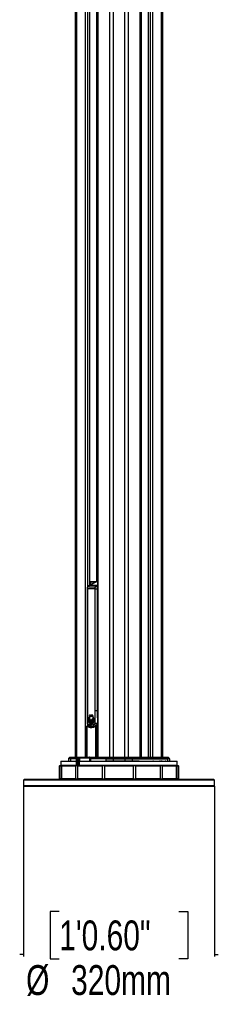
# Model space of a CAD drawing. Header units: millimetres. Extents: x 20 to 23339, y 40 to 19992.
# Tile 117 of 154: x 17710 to 18375, y 1365 to 4662. Entities that reach past the tile are written whole.
import ezdxf

# ---------------------------------------------------------------- set-up
doc = ezdxf.new("R2010")
doc.units = ezdxf.units.MM
doc.header["$LTSCALE"] = 2
doc.layers.add('COMPONENT_GEOMETRY', color=7, linetype='Continuous')
doc.styles.add('SLDTEXTSTYLE0', font='TXT', dxfattribs={"width": 0.75})
doc.dimstyles.new('SLDDIMSTYLE1', dxfattribs={"dimtxt": 100, "dimasz": 6.604, "dimexe": 0, "dimexo": 0.0625, "dimgap": 25, "dimtad": 0, "dimtih": 1, "dimtoh": 1, "dimdec": 1, "dimrnd": 1e-09, "dimzin": 12, "dimdsep": 46, "dimtxsty": 'SLDTEXTSTYLE0', "dimsah": 1, "dimcen": 0.09, "dimadec": 0, "dimazin": 3, "dimtfac": 1, "dimtdec": 1, "dimtmove": 0, "dimatfit": 0, "dimfxl": 1, "dimfrac": 2, "dimtolj": 1, "dimtzin": 12, "dimarcsym": 0})

# ---------------------------------------------------------------- blocks, each defined once
blk = doc.blocks.new('_D_6')
at = {"layer": 'COMPONENT_GEOMETRY', "color": 7}
for p, q in [((17722.6, 2095), (17722.6, 1525)), ((18362.6, 2095), (18362.6, 1525)), ((17842.5, 1675.4), (17812, 1675.4)), ((17812, 1675.4), (17812, 1516.6)), ((18242.7, 1675.4), (18273.1, 1675.4)), ((18273.1, 1675.4), (18273.1, 1516.6)), ((17722.6, 1531.4), (17709.9, 1531.4)), ((18362.6, 1531.4), (18375.3, 1531.4)), ((17812, 1516.6), (17842.5, 1516.6)), ((18273.1, 1516.6), (18242.7, 1516.6))]:
    blk.add_line(p, q, dxfattribs=at)
for points in [[(17722.6, 1531.4), (17716, 1532.4), (17716, 1530.3)], [(18362.6, 1531.4), (18369.2, 1530.3), (18369.2, 1532.4)]]:
    blk.add_solid(points, dxfattribs=at)
at = {"layer": 'COMPONENT_GEOMETRY', "color": 7, "char_height": 100, "attachment_point": 1, "style": 'SLDTEXTSTYLE0'}
for s, insert in [('1\'0.60"', (17842.5, 1645.5)), ('%%c', (17731.3, 1495.9)), ('320mm', (17882.2, 1495.9))]:
    blk.add_mtext(s, dxfattribs=dict(at, insert=insert))

msp = doc.modelspace()

# ---------------------------------------------------------------- linework, layer by layer
at = {"color": 8, "linetype": 'Continuous', "lineweight": 25}
for p, q in [((18011.53, 2191.49), (18011.53, 7939.49)), ((18022.61, 7939.49), (18022.61, 2191.49)), ((18062.56, 2191.49), (18062.56, 7939.49)), ((18073.63, 7939.49), (18073.63, 2191.49)), ((17900.04, 5785.38), (17900.04, 2192.28)), ((17930.52, 2192.39), (17930.52, 5781.02)), ((17936.69, 5781.02), (17936.69, 2761.38)), ((17944.47, 2768.25), (17944.47, 5781.02)), ((17968.15, 2780.48), (17968.15, 5790.35)), ((17971.43, 5799.24), (17971.43, 2191.49)), ((18113.73, 2191.49), (18113.73, 5799.24)), ((18117.01, 5790.35), (18117.01, 2191.49)), ((18140.69, 5781.02), (18140.69, 2191.49)), ((18148.47, 2191.49), (18148.47, 5781.02)), ((18154.65, 5781.02), (18154.65, 2191.49)), ((18185.13, 2191.49), (18185.13, 5785.38)), ((17968.44, 2780.49), (17944.9, 2779.6)), ((17944.9, 2779.33), (17946.32, 2779.33)), ((17945.63, 2778.33), (17944.9, 2778.33)), ((17945.63, 2768.84), (17945.63, 2778.33)), ((17946.32, 2779.33), (17968.22, 2780.12)), ((17962.82, 2778.9), (17947.02, 2778.33)), ((17947.02, 2778.33), (17947.02, 2769.56)), ((17970.05, 2779.53), (17967.02, 2779.53)), ((17970.05, 2780.33), (17968.23, 2780.05)), ((17935.62, 2756.57), (17936.93, 2756.57)), ((17968.71, 2767.32), (17970.05, 2768)), ((17935.62, 2347.5), (17936.93, 2347.5)), ((17969.62, 2347.5), (17970.05, 2353.98)), ((17946.31, 2330.63), (17946.19, 2330.63)), ((17950.42, 2333.51), (17950.28, 2333.51)), ((17934.57, 2295.2), (17934.06, 2295.2)), ((17934.57, 2295.2), (17934.57, 2192.39)), ((17942.97, 2297.6), (17936.56, 2297.05)), ((17936.56, 2297.05), (17938.67, 2296.05)), ((17936.69, 2303.03), (17936.69, 2297.26)), ((17965.31, 2191.49), (17965.31, 2295.2)), ((17967.96, 2295.2), (17967.96, 2191.49)), ((17898.92, 2177.52), (17847.71, 2177.52)), ((17880.26, 2179.46), (17898.97, 2179.46)), ((17899.14, 2186.56), (17880.46, 2186.56)), ((17880.95, 2187.9), (17899.18, 2187.9)), ((17899.45, 2190.91), (17883.45, 2190.91)), ((17899.18, 2188.03), (17899.47, 2188.03)), ((17945.24, 2191.48), (17899.5, 2191.48)), ((18237.45, 2177.52), (17908.91, 2177.52)), ((18000.5, 2190.91), (17945.29, 2190.91)), ((18110.4, 2179.46), (18086.79, 2179.46)), ((18158.11, 2179.46), (18156.18, 2179.46)), ((18177.74, 2179.46), (18177.03, 2179.46)), ((18187.64, 2179.46), (18181.75, 2179.46)), ((18199.04, 2179.46), (18197.35, 2179.46)), ((18204.91, 2179.46), (18206.71, 2179.46)), ((18210.93, 2179.46), (18212.23, 2179.46)), ((17847.39, 2165), (17898.61, 2165)), ((17898.61, 2165), (17898.9, 2165)), ((17908.84, 2165), (18237.78, 2165))]:
    msp.add_line(p, q, dxfattribs=at)
at = {"color": 7, "linetype": 'Continuous', "lineweight": 25}
for p, q in [((17896.69, 2191.49), (17896.69, 5786.52)), ((17944.9, 2768.46), (17944.9, 5781.02)), ((17970.05, 5796.17), (17970.05, 2191.49)), ((18115.12, 2191.49), (18115.12, 5796.17)), ((18140.26, 5781.02), (18140.26, 2191.49)), ((18188.48, 5786.51), (18188.48, 2191.49)), ((17961.41, 2776.95), (17942.18, 2767.07)), ((17967.02, 2779.53), (17943.26, 2767.32)), ((17968.42, 2780.49), (17944.9, 2779.6)), ((17947.02, 2778.33), (17945.63, 2778.33)), ((17965.38, 2778.99), (17964.02, 2778.99)), ((17965.94, 2779.28), (17964.89, 2778.74)), ((17967.44, 2779.92), (17965.94, 2779.28)), ((17968.44, 2780.49), (17968.44, 2780.49)), ((17935.62, 2756.57), (17935.62, 2347.5)), ((17936.93, 2756.57), (17936.93, 2347.5)), ((17968.71, 2767.32), (17943.26, 2767.32)), ((17962.71, 2756.57), (17969.62, 2756.57)), ((17962.71, 2347.5), (17962.71, 2756.57)), ((17969.62, 2756.57), (17969.62, 2347.5)), ((17969.62, 2347.5), (17962.71, 2347.5)), ((17940.05, 2316.59), (17940.07, 2316.59)), ((17940.06, 2319.01), (17940.2, 2319.01)), ((17940.06, 2319.01), (17940.08, 2319.01)), ((17940.07, 2316.59), (17940.08, 2319.01)), ((17944.7, 2318.72), (17940.07, 2316.59)), ((17940.08, 2319.01), (17944.27, 2319.67)), ((17940.15, 2319.8), (17940.53, 2322.11)), ((17944.27, 2319.67), (17940.15, 2319.8)), ((17940.15, 2315.6), (17944.7, 2318.72)), ((17940.62, 2312.93), (17940.15, 2315.6)), ((17940.19, 2316.59), (17940.33, 2316.59)), ((17940.2, 2319.01), (17940.21, 2319.01)), ((17940.41, 2315.6), (17940.27, 2315.6)), ((17940.52, 2322.11), (17940.53, 2322.11)), ((17940.53, 2322.11), (17943.85, 2321.02)), ((17940.61, 2312.93), (17940.62, 2312.93)), ((17945.22, 2317.96), (17940.62, 2312.93)), ((17940.67, 2322.11), (17940.81, 2322.11)), ((17943.85, 2321.02), (17940.72, 2322.85)), ((17940.76, 2312.93), (17940.9, 2312.93)), ((17940.88, 2311.98), (17945.22, 2317.96)), ((17941.98, 2309.31), (17940.88, 2311.98)), ((17940.89, 2311.98), (17940.88, 2311.98)), ((17941.17, 2311.98), (17941.03, 2311.98)), ((17944.34, 2306.13), (17942.51, 2308.39)), ((17942.56, 2308.39), (17942.51, 2308.39)), ((17942.69, 2319.61), (17942.83, 2319.61)), ((17942.84, 2308.39), (17942.7, 2308.39)), ((17942.86, 2334.32), (17943.48, 2333.76)), ((17943, 2334.32), (17943.4, 2333.95)), ((17943.93, 2321.02), (17943.85, 2321.02)), ((17944.36, 2319.67), (17944.27, 2319.67)), ((17944.28, 2319.64), (17944.64, 2319.67)), ((17944.8, 2318.72), (17944.7, 2318.72)), ((17945.14, 2317.51), (17945.47, 2317.96)), ((17945.33, 2317.96), (17945.22, 2317.96)), ((17945.83, 2317.27), (17945.71, 2317.27)), ((17945.76, 2316.65), (17945.97, 2317.27)), ((17945.78, 2316.68), (17945.97, 2317.27)), ((17946.19, 2330.63), (17948.96, 2331.79)), ((17946.57, 2316.69), (17946.44, 2316.69)), ((17947.08, 2332.74), (17947.22, 2332.74)), ((17947.52, 2316.08), (17947.39, 2316.08)), ((17948.65, 2316.55), (17948.79, 2316.55)), ((17948.79, 2316.08), (17948.65, 2316.08)), ((17949, 2329.93), (17948.81, 2329.93)), ((17949.1, 2331.79), (17948.96, 2331.79)), ((17949.07, 2329.92), (17949.36, 2329.85)), ((17950.56, 2333.51), (17949.99, 2333.26)), ((17950.42, 2316.37), (17950.28, 2316.37)), ((17951.74, 2333.62), (17950.7, 2333.51)), ((17952.11, 2317.82), (17951.98, 2317.82)), ((17953.09, 2320.47), (17953.23, 2320.47)), ((17953.25, 2331.2), (17953.13, 2331.2)), ((17953.23, 2320.47), (17953.38, 2320.47)), ((17953.36, 2328.66), (17953.24, 2328.66)), ((17953.47, 2330.35), (17953.59, 2330.35)), ((17958.54, 2311.48), (17956.44, 2307.6)), ((17959.03, 2313.09), (17959.04, 2313.09)), ((17959.62, 2317.96), (17959.04, 2313.09)), ((17959.23, 2320.5), (17959.8, 2319.41)), ((17959.52, 2319.41), (17959.55, 2319.41)), ((17959.59, 2317.96), (17959.62, 2317.96)), ((17934.06, 2295.2), (17934.06, 2192.39)), ((17942.6, 2297.77), (17935.89, 2297.19)), ((17947.59, 2304.17), (17945.12, 2305.46)), ((17945.23, 2305.46), (17945.12, 2305.46)), ((17945.51, 2305.46), (17945.37, 2305.46)), ((17951.58, 2304.12), (17948.65, 2303.93)), ((17948.79, 2303.93), (17948.65, 2303.93)), ((17955.54, 2306.57), (17952.6, 2304.49)), ((17952.73, 2304.49), (17952.87, 2304.49)), ((17952.87, 2304.49), (17953.01, 2304.49)), ((17953.06, 2295.49), (17954.49, 2295.49)), ((17965.31, 2295.2), (17967.96, 2295.2)), ((17965.89, 2298.24), (17965.43, 2298.74)), ((17970.05, 2297.46), (17966.5, 2297.19)), ((17847.71, 2177.52), (17847.39, 2165)), ((17848.71, 2178.49), (17898.94, 2178.49)), ((17870.03, 2179.05), (17870.03, 2178.49)), ((17870.12, 2178.99), (17870.12, 2178.49)), ((17873.18, 2186.56), (17872.93, 2179.46)), ((17872.93, 2179.46), (17880.26, 2179.46)), ((17880.46, 2186.56), (17873.18, 2186.56)), ((17876.76, 2190.91), (17873.76, 2187.9)), ((17873.76, 2187.9), (17880.95, 2187.9)), ((17883.45, 2190.91), (17876.76, 2190.91)), ((17878.18, 2191.49), (17884.63, 2191.49)), ((17880.46, 2186.56), (17880.26, 2179.46)), ((17883.45, 2190.91), (17880.95, 2187.9)), ((17884.63, 2191.49), (17899.51, 2191.49)), ((17899.18, 2188.03), (17898.61, 2165)), ((17899.47, 2188.03), (17898.9, 2165)), ((17899.5, 2191.48), (17899.37, 2189.99)), ((17900.59, 2189.99), (17899.37, 2189.99)), ((17904.55, 2188.03), (17899.47, 2188.03)), ((17900.5, 2192.39), (17944.25, 2192.39)), ((17900.9, 2189.99), (17905.95, 2189.99)), ((17904.55, 2165), (17904.55, 2188.03)), ((17905.95, 2189.99), (17908.83, 2189.99)), ((17905.96, 2188.03), (17905.96, 2165)), ((17909.26, 2189.01), (17906.66, 2189.01)), ((17907.44, 2165), (17907.52, 2177.53)), ((17945.37, 2189.99), (17908.83, 2189.99)), ((17908.91, 2179.47), (17909.16, 2179.47)), ((17909.16, 2179.47), (17909.26, 2189.01)), ((17909.26, 2189.01), (17909.26, 2189.03)), ((17909.61, 2178.49), (18236.45, 2178.49)), ((17910.39, 2179.46), (17945.35, 2179.46)), ((17910.49, 2189.03), (17910.49, 2188.99)), ((17945.16, 2189.03), (17910.49, 2189.03)), ((17945.15, 2188.58), (17945.16, 2189.03)), ((17945.35, 2179.46), (17945.15, 2186.56)), ((17945.24, 2191.49), (18001.28, 2191.49)), ((17945.37, 2189.99), (17945.24, 2191.48)), ((17946.54, 2189.7), (17946.63, 2187.9)), ((17946.63, 2187.9), (17998.83, 2187.9)), ((17946.82, 2186.56), (17947.02, 2179.46)), ((17998.51, 2186.56), (17946.82, 2186.56)), ((17947.02, 2179.46), (17998.37, 2179.46)), ((17998.51, 2186.56), (17998.37, 2179.46)), ((18022.61, 2179.46), (17998.37, 2179.46)), ((17998.51, 2186.56), (18022.61, 2186.56)), ((18000.5, 2190.91), (17998.83, 2187.9)), ((18022.61, 2187.9), (17998.83, 2187.9)), ((18000.5, 2190.91), (18022.61, 2190.91)), ((18022.61, 2191.49), (18001.28, 2191.49)), ((18022.61, 2190.91), (18022.61, 2191.49)), ((18062.56, 2191.49), (18022.61, 2191.49)), ((18022.61, 2190.91), (18022.61, 2187.9)), ((18022.61, 2190.91), (18062.56, 2190.91)), ((18062.56, 2187.9), (18022.61, 2187.9)), ((18022.61, 2186.56), (18022.61, 2187.9)), ((18022.61, 2186.56), (18022.61, 2179.46)), ((18022.61, 2186.56), (18062.56, 2186.56)), ((18062.56, 2179.46), (18022.61, 2179.46)), ((18022.61, 2178.49), (18022.61, 2179.46)), ((18062.56, 2191.49), (18062.56, 2190.91)), ((18083.89, 2191.49), (18062.56, 2191.49)), ((18062.56, 2190.91), (18062.56, 2187.9)), ((18062.56, 2190.91), (18084.67, 2190.91)), ((18062.56, 2186.56), (18062.56, 2187.9)), ((18086.33, 2187.9), (18062.56, 2187.9)), ((18062.56, 2186.56), (18062.56, 2179.46)), ((18062.56, 2186.56), (18086.66, 2186.56)), ((18062.56, 2178.49), (18062.56, 2179.46)), ((18086.79, 2179.46), (18062.56, 2179.46)), ((18200.54, 2191.49), (18083.89, 2191.49)), ((18084.67, 2190.91), (18086.33, 2187.9)), ((18084.67, 2190.91), (18201.72, 2190.91)), ((18204.22, 2187.9), (18086.33, 2187.9)), ((18086.66, 2186.56), (18086.79, 2179.46)), ((18086.66, 2186.56), (18204.7, 2186.56)), ((18110.9, 2178.99), (18110.9, 2178.49)), ((18116.24, 2179.05), (18116.24, 2178.49)), ((18117.88, 2179.05), (18117.88, 2178.49)), ((18119.71, 2179.05), (18119.71, 2178.49)), ((18122.31, 2179.05), (18122.31, 2178.49)), ((18125.78, 2179.05), (18125.78, 2178.49)), ((18125.87, 2178.99), (18125.87, 2179.05)), ((18128.98, 2178.49), (18128.98, 2179.05)), ((18133.77, 2178.49), (18133.77, 2179.05)), ((18138.73, 2178.49), (18138.73, 2179.05)), ((18142.88, 2178.49), (18142.88, 2179.05)), ((18145.16, 2178.49), (18145.16, 2179.05)), ((18145.33, 2178.49), (18145.33, 2179.05)), ((18149.13, 2179.05), (18149.13, 2178.49)), ((18154.08, 2178.49), (18154.08, 2179.05)), ((18154.41, 2178.99), (18156.06, 2178.99)), ((18156.06, 2178.99), (18156.06, 2178.49)), ((18156.06, 2178.99), (18158.04, 2178.99)), ((18158.04, 2178.99), (18158.04, 2178.49)), ((18158.04, 2178.99), (18160.08, 2178.99)), ((18160.08, 2178.99), (18160.08, 2178.49)), ((18160.08, 2178.99), (18162.06, 2178.99)), ((18160.2, 2179.05), (18160.2, 2178.99)), ((18162.06, 2178.99), (18162.06, 2178.49)), ((18165.94, 2178.99), (18165.94, 2178.49)), ((18168.42, 2178.99), (18168.42, 2178.49)), ((18172.7, 2178.99), (18173.37, 2178.99)), ((18172.71, 2178.49), (18172.71, 2179.05)), ((18173.37, 2178.99), (18173.37, 2178.49)), ((18174.19, 2178.99), (18174.19, 2178.49)), ((18174.19, 2178.99), (18175.42, 2178.99)), ((18175.42, 2178.99), (18175.42, 2178.49)), ((18176.17, 2178.99), (18176.26, 2178.99)), ((18176.26, 2178.99), (18176.26, 2178.49)), ((18176.26, 2178.99), (18176.61, 2178.99)), ((18176.61, 2178.99), (18176.61, 2178.49)), ((18178.03, 2178.99), (18178.03, 2178.49)), ((18180.38, 2178.99), (18180.38, 2178.49)), ((18181.15, 2178.49), (18181.15, 2179.05)), ((18181.45, 2178.99), (18184.95, 2178.99)), ((18184.95, 2178.99), (18184.95, 2178.49)), ((18184.95, 2178.99), (18186.49, 2178.99)), ((18186.49, 2178.99), (18186.49, 2178.49)), ((18186.67, 2178.49), (18186.67, 2178.99)), ((18186.72, 2178.99), (18188.92, 2178.99)), ((18188.03, 2179.05), (18188.03, 2178.99)), ((18188.77, 2179.05), (18188.77, 2178.99)), ((18188.92, 2178.99), (18188.92, 2178.49)), ((18189.61, 2178.99), (18189.61, 2178.49)), ((18189.61, 2178.99), (18191.22, 2178.99)), ((18191.22, 2178.99), (18191.22, 2178.49)), ((18192.59, 2179.05), (18192.59, 2178.49)), ((18196.56, 2178.49), (18196.56, 2179.05)), ((18196.91, 2178.99), (18200.83, 2178.99)), ((18200.54, 2191.49), (18206.99, 2191.49)), ((18200.83, 2178.99), (18200.83, 2178.49)), ((18200.83, 2178.99), (18201.24, 2178.99)), ((18201.24, 2178.99), (18201.24, 2178.49)), ((18201.24, 2178.99), (18201.63, 2178.99)), ((18201.63, 2178.99), (18201.63, 2178.49)), ((18201.72, 2190.91), (18204.22, 2187.9)), ((18208.4, 2190.91), (18201.72, 2190.91)), ((18202.48, 2178.49), (18202.48, 2179.05)), ((18204.22, 2187.9), (18211.4, 2187.9)), ((18204.7, 2186.56), (18204.91, 2179.46)), ((18211.99, 2186.56), (18204.7, 2186.56)), ((18207.42, 2178.99), (18207.42, 2178.49)), ((18208.4, 2190.91), (18211.4, 2187.9)), ((18209.33, 2178.49), (18209.33, 2179.05)), ((18211.99, 2186.56), (18212.23, 2179.46)), ((18215.13, 2178.49), (18215.13, 2179.05)), ((18237.78, 2165), (18237.45, 2177.52)), ((17844.58, 2164.49), (17842.58, 2162.49)), ((17842.58, 2162.49), (17842.58, 2120.49)), ((17848.45, 2162.49), (17842.58, 2162.49)), ((17844.58, 2164.49), (17899.11, 2164.49)), ((17848.45, 2120.49), (17848.45, 2162.49)), ((17898.49, 2162.49), (17850.42, 2162.49)), ((17850.42, 2162.49), (17850.42, 2120.49)), ((17898.49, 2120.49), (17898.49, 2162.49)), ((17898.9, 2165), (17904.55, 2165)), ((17899.26, 2164.49), (17899.11, 2164.49)), ((17904.9, 2164.49), (17899.26, 2164.49)), ((17987.15, 2162.49), (17903.88, 2162.49)), ((17903.88, 2162.49), (17903.88, 2120.49)), ((17905.61, 2164.49), (17904.9, 2164.49)), ((17905.58, 2164.49), (18240.58, 2164.49)), ((17905.79, 2164.49), (17905.61, 2164.49)), ((17905.96, 2165), (17907.44, 2165)), ((17987.15, 2120.49), (17987.15, 2162.49)), ((18090.66, 2162.49), (17994.5, 2162.49)), ((17994.5, 2162.49), (17994.5, 2120.49)), ((18090.66, 2120.49), (18090.66, 2162.49)), ((18181.29, 2162.49), (18098.01, 2162.49)), ((18098.01, 2162.49), (18098.01, 2120.49)), ((18181.29, 2120.49), (18181.29, 2162.49)), ((18234.75, 2162.49), (18186.67, 2162.49)), ((18186.67, 2162.49), (18186.67, 2120.49)), ((18234.75, 2120.49), (18234.75, 2162.49)), ((18242.58, 2162.49), (18236.72, 2162.49)), ((18236.72, 2162.49), (18236.72, 2120.49)), ((18242.58, 2162.49), (18240.58, 2164.49)), ((18242.58, 2120.49), (18242.58, 2162.49)), ((17725.58, 2118.49), (17722.58, 2115.49)), ((17722.58, 2115.49), (17722.58, 2097.49)), ((17816.31, 2115.49), (17722.58, 2115.49)), ((17725.58, 2118.49), (17818.43, 2118.49)), ((18362.58, 2115.49), (17816.31, 2115.49)), ((17818.43, 2118.49), (18359.58, 2118.49)), ((17842.58, 2120.49), (17844.58, 2118.49)), ((17842.58, 2120.49), (17848.45, 2120.49)), ((17850.42, 2120.49), (17898.49, 2120.49)), ((17903.88, 2120.49), (17987.15, 2120.49)), ((17994.5, 2120.49), (18090.66, 2120.49)), ((18098.01, 2120.49), (18181.29, 2120.49)), ((18186.67, 2120.49), (18234.75, 2120.49)), ((18236.72, 2120.49), (18242.58, 2120.49)), ((18240.58, 2118.49), (18242.58, 2120.49)), ((18362.58, 2115.49), (18359.58, 2118.49)), ((18362.58, 2097.49), (18362.58, 2115.49)), ((17722.58, 2097.49), (17725.58, 2094.49)), ((17722.58, 2097.49), (17816.31, 2097.49)), ((17818.43, 2094.49), (17725.58, 2094.49)), ((17816.31, 2097.49), (18362.58, 2097.49)), ((18359.58, 2094.49), (17818.43, 2094.49)), ((18359.58, 2094.49), (18362.58, 2097.49))]:
    msp.add_line(p, q, dxfattribs=at)
at = {"color": 8, "linetype": 'Continuous', "lineweight": 25, "flags": 128}
for points in [[(17942.18, 2767.07), (17942.59, 2767.23), (17943.26, 2767.32)], [(17968.71, 2767.32), (17969.43, 2767.23), (17970.05, 2767.01)], [(17936.56, 2297.05), (17936.2, 2297.17), (17935.89, 2297.19)], [(17961.11, 2296.31), (17961.75, 2296.09), (17963.31, 2295.62)], [(17965.31, 2295.2), (17965.23, 2295.56), (17965.2, 2295.9), (17965.23, 2296.22), (17965.31, 2296.5), (17965.44, 2296.73), (17965.62, 2296.9), (17965.69, 2296.95)], [(17967.96, 2295.2), (17967.9, 2295.68), (17967.77, 2296.13), (17967.57, 2296.53), (17967.31, 2296.85), (17967.02, 2297.07), (17966.7, 2297.18), (17966.5, 2297.19)]]:
    msp.add_lwpolyline(points, dxfattribs=at)
at = {"color": 7, "linetype": 'Continuous', "lineweight": 25, "flags": 128}
for points in [[(17944.29, 2321.19), (17944.07, 2322.72), (17944.21, 2324.9), (17944.84, 2326.91), (17945.89, 2328.52), (17947.26, 2329.56), (17948.79, 2329.92)], [(17944.47, 2318.34), (17944.51, 2318.36), (17945.09, 2318.72)], [(17944.9, 2317.03), (17945.07, 2317.24), (17945.61, 2317.96)], [(17947.36, 2332.74), (17946.65, 2332.78), (17946.37, 2332.81)], [(17947.36, 2332.74), (17946.65, 2332.78), (17946.37, 2332.81)], [(17961.36, 2294.97), (17960.9, 2295.12), (17959.19, 2295.74)], [(17966.7, 2298.41), (17966.38, 2298.29), (17965.89, 2298.24)], [(17908.91, 2177.52), (17908.9, 2175.52), (17908.85, 2167.52), (17908.84, 2165)], [(17910.39, 2179.46), (17910.37, 2179.27), (17910.34, 2179.08), (17910.29, 2178.92), (17910.23, 2178.77), (17910.15, 2178.65), (17910.06, 2178.56), (17909.97, 2178.51), (17909.87, 2178.49)], [(17910.49, 2188.99), (17910.46, 2186.99), (17910.39, 2179.46)], [(17997.82, 2178.49), (17997.92, 2178.51), (17998.03, 2178.56), (17998.12, 2178.65), (17998.2, 2178.77), (17998.27, 2178.92), (17998.32, 2179.08), (17998.36, 2179.27), (17998.37, 2179.46)], [(18087.35, 2178.49), (18087.24, 2178.51), (18087.14, 2178.56), (18087.04, 2178.65), (18086.96, 2178.77), (18086.89, 2178.92), (18086.84, 2179.08), (18086.81, 2179.27), (18086.79, 2179.46)]]:
    msp.add_lwpolyline(points, dxfattribs=at)
at = {"color": 7, "linetype": 'Continuous', "lineweight": 25}
for centre, radius, start, end in [((17946.52, 2778.45), 0.903, 103.2025, 187.6768), ((17946.12, 2778.44), 0.909, 352.91967, 77.60911), ((17964.59, 2769.12), 9.89, 93.26041, 148.86493), ((17971.15, 2771.51), 9.02, 108.88637, 117.26019), ((17948.76, 2757.06), 11.64, 118.20136, 144.94174), ((17974.21, 2757.06), 11.64, 118.20136, 144.94174), ((17959.57, 2317.7), 19.55, 176.16309, 183.2594), ((17935.76, 2332.53), 16.51, 285.03304, 303.18984), ((17940.18, 2332.51), 13.5, 269.48827, 288.02967), ((17958.76, 2317.79), 18.75, 166.68475, 173.83257), ((17942.83, 2338.68), 19.07, 261.85108, 274.58847), ((17933.2, 2331.04), 16.93, 294.16232, 313.26752), ((17958.66, 2317.6), 18.64, 186.15334, 194.4983), ((17959.71, 2317.7), 19.55, 176.16309, 183.2594), ((17935.9, 2332.53), 16.51, 285.03304, 303.18984), ((17940.32, 2332.51), 13.5, 269.48827, 288.02967), ((17958.91, 2317.79), 18.75, 166.68475, 173.83257), ((17942.97, 2338.68), 19.07, 261.85108, 274.58847), ((17933.34, 2331.04), 16.93, 294.16232, 313.26752), ((17958.81, 2317.6), 18.64, 186.15334, 194.4983), ((17940.46, 2332.51), 13.5, 269.48827, 288.02967), ((17943.12, 2338.72), 19.11, 261.85674, 269.99295), ((17933.48, 2331.04), 16.93, 294.16232, 313.26752), ((17958.95, 2317.6), 18.64, 186.15334, 194.4983), ((17946.86, 2336.16), 15.42, 245.74487, 259.0658), ((17923.02, 2334.13), 27.56, 309.68939, 324.05583), ((17947, 2336.16), 15.42, 245.74487, 259.0658), ((17952.89, 2320), 12.51, 121.78298, 166.83621), ((17952.79, 2340.41), 21.32, 235.50135, 245.44903), ((17923.16, 2334.13), 27.56, 309.68939, 324.05583), ((17923.37, 2333.9), 27.24, 309.64852, 322.13218), ((17947.21, 2336.34), 15.61, 245.79437, 255.88069), ((17953.04, 2320), 12.51, 121.78298, 166.83621), ((17952.93, 2340.41), 21.32, 235.50135, 245.44903), ((17921.52, 2331), 27.14, 315.52067, 331.28045), ((17955.97, 2316.78), 15.82, 197.63576, 208.15336), ((17921.66, 2331), 27.14, 315.52067, 331.28045), ((17956.11, 2316.78), 15.82, 197.63576, 208.15336), ((17921.8, 2331), 27.14, 315.52067, 331.28045), ((17956.25, 2316.78), 15.82, 197.63576, 208.15336), ((17917.36, 2326.01), 29.78, 325.90412, 342.94103), ((17917.92, 2325.76), 29.29, 325.83518, 339.96796), ((17910.89, 2325.06), 35.79, 332.22831, 347.42264), ((17952.46, 2314.68), 11.73, 212.44441, 226.82106), ((17911.03, 2325.06), 35.79, 332.22831, 347.42264), ((17952.68, 2314.74), 11.83, 212.47537, 225.41395), ((17948.6, 2339.81), 8.04, 223.04936, 273.57051), ((17947.2, 2339.92), 7.17, 231.29199, 296.67499), ((17911.18, 2325.06), 35.79, 332.22831, 347.42264), ((17952.74, 2314.68), 11.73, 212.44441, 226.82106), ((17942.97, 2338.66), 19.05, 270.00137, 274.59358), ((17947.62, 2340.24), 7.5, 232.04465, 269.15093), ((17892.62, 2322.09), 54.22, 342.87571, 354.28208), ((17892.96, 2322.04), 54.02, 342.86519, 353.00674), ((17914.98, 2327.03), 32.63, 337.4222, 342.59637), ((17905.4, 2315.92), 41.17, 345.29264, 1.07443), ((17905.54, 2315.92), 41.17, 345.29264, 1.07443), ((17905.69, 2315.92), 41.17, 345.29264, 1.07443), ((17953.22, 2317.91), 14.48, 106.54691, 118.52228), ((17953.36, 2317.91), 14.48, 106.54691, 118.52228), ((17908.13, 2305.84), 40.7, 357.30659, 14.56702), ((17906.4, 2309.44), 41.66, 352.74297, 9.18016), ((17908.27, 2305.84), 40.7, 357.30659, 14.56702), ((17908.41, 2305.84), 40.7, 357.30659, 14.56702), ((17906.47, 2309.44), 41.73, 352.75013, 7.16466), ((17917.12, 2298.85), 36.05, 8.9968, 28.55241), ((17912.87, 2300.96), 38.97, 4.65761, 22.83272), ((17917.27, 2298.85), 36.05, 8.9968, 28.55241), ((17948.61, 2320.64), 4.1, 276.12496, 325.31528), ((17917.41, 2298.85), 36.05, 8.9968, 28.55241), ((17912.69, 2300.91), 39.29, 4.69587, 20.88694), ((17933.16, 2297.92), 25.27, 22.51942, 46.90235), ((17926.3, 2297.29), 30.75, 17.55832, 38.34998), ((17933.3, 2297.92), 25.27, 22.51942, 46.90235), ((17933.44, 2297.92), 25.27, 22.51942, 46.90235), ((17926.22, 2297.2), 31, 17.60132, 37.01938), ((17944.02, 2298.56), 20.89, 44.06047, 67.21837), ((17937.45, 2296.5), 25.87, 35.37537, 55.49447), ((17944.16, 2298.56), 20.89, 44.06047, 67.21837), ((17944.3, 2298.56), 20.89, 44.06047, 67.21837), ((17937.52, 2296.44), 25.97, 35.39436, 54.83293), ((17950.52, 2304.18), 16.49, 56.65008, 81.03221), ((17950.66, 2304.18), 16.49, 56.65008, 81.03221), ((17919.5, 2299.46), 44.71, 26.50258, 40.77639), ((17919.64, 2299.46), 44.71, 26.50258, 40.77639), ((17920.35, 2299.89), 44, 29.13084, 40.83299), ((17914.78, 2302.69), 47.76, 20.49966, 33.31402), ((17950.7, 2303.97), 16.73, 56.73487, 76.1238), ((17914.92, 2302.69), 47.76, 20.49966, 33.31402), ((17944.84, 2316.24), 14.51, 323.44498, 340.82647), ((17944.98, 2316.24), 14.51, 323.44498, 340.82647), ((17940.48, 2317.68), 19.11, 346.09475, 0.83742), ((17940.62, 2317.68), 19.11, 346.09475, 0.83742), ((17936.06, 2295.2), 2, 94.91546, 180), ((17936.9, 2294.69), 2.38, 98.34462, 167.79488), ((17950.18, 2312), 8.2, 232.80626, 252.54451), ((17950.47, 2312), 8.2, 232.80626, 252.54451), ((17949.8, 2310.85), 6.99, 261.6391, 285.85387), ((17948.92, 2312.84), 9.18, 294.50808, 316.88964), ((17966.62, 2304.63), 6.01, 191.8373, 258.54449), ((17969.55, 2496.39), 190.31, 267.81078, 270.15767), ((17966.65, 2295.2), 2, 94.27551, 118.59275), ((17848.71, 2177.49), 1, 90, 178.5), ((17871.93, 2179.49), 1, 270, 358), ((17875.18, 2186.49), 2, 135, 178), ((17878.18, 2189.49), 2, 90, 135), ((17879.34, 2179.41), 0.921, 275.4698, 2.99523), ((17882.67, 2186.52), 2.21, 141.19481, 179.00198), ((17884.66, 2189.95), 1.54, 91.18426, 141.71565), ((17898.26, 2179.49), 1, 270, 313.92442), ((17900.5, 2191.39), 1, 90, 175), ((17900.59, 2188.99), 1, 90, 159.68863), ((17905.25, 2154.47), 33.57, 88.79313, 91.20687), ((17905.78, 2189.12), 0.887, 352.69985, 78.77449), ((17908.39, 2204.88), 27.36, 268.18276, 271.09941), ((17909.79, 2179.36), 0.887, 172.69985, 258.77449), ((17910.04, 2179.36), 0.887, 172.69985, 258.77449), ((17910.12, 2204.09), 24.64, 267.75922, 270.60914), ((17909.87, 2208.41), 19.4, 268.18589, 271.81411), ((17910.22, 2213.61), 24.62, 267.75644, 270.61619), ((17944.16, 2188.99), 1, 1.99664, 89.99694), ((17944.25, 2191.39), 1, 5, 90), ((17946.15, 2188.81), 1.03, 193.41659, 297.65545), ((17945.99, 2193.61), 7.1, 263.24647, 276.75353), ((17946.35, 2179.49), 0.997, 181.81601, 269.83121), ((17946.18, 2186.81), 7.4, 263.53339, 276.46661), ((17946.15, 2179.34), 0.874, 282.69975, 7.39012), ((18001.46, 2186.56), 2.95, 152.89784, 180.02091), ((18001.39, 2190.53), 0.967, 96.42053, 157.16184), ((18083.78, 2190.53), 0.967, 22.83816, 83.57947), ((18083.71, 2186.56), 2.95, 359.97909, 27.10216), ((18200.51, 2189.95), 1.54, 38.28435, 88.81574), ((18202.5, 2186.52), 2.21, 0.99802, 38.80519), ((18206.99, 2189.49), 2, 45, 90), ((18209.99, 2186.49), 2, 2, 45), ((18213.23, 2179.49), 1, 182, 210.68315), ((18236.45, 2177.49), 1, 1.5, 90), ((17847.89, 2164.99), 0.5, 178.5, 270), ((17899.11, 2164.99), 0.5, 179.28744, 270), ((17899.35, 2164.93), 0.449, 171.20543, 258.38327), ((17904.99, 2164.93), 0.449, 171.20543, 258.38327), ((17905.52, 2164.93), 0.449, 281.61673, 8.79457), ((17907, 2164.93), 0.449, 281.61673, 8.79457), ((17909.28, 2164.93), 0.449, 170.33701, 257.10751), ((18237.28, 2164.99), 0.5, 270, 1.5)]:
    msp.add_arc(centre, radius, start, end, dxfattribs=at)
at = {"color": 8, "linetype": 'Continuous', "lineweight": 25}
for centre, radius, start, end in [((17966.99, 2777.19), 2.34, 89.45913, 116.88089), ((17968.22, 2777.62), 2.42, 89.82565, 108.78632), ((17939.04, 2761.97), 1.79, 83.81387, 140.60513), ((17963.81, 2755.51), 8.28, 41.21, 83.94516), ((17937.16, 2299.52), 6.7, 88.57047, 99.8323), ((17942.24, 2302.02), 3.76, 158.4924, 231.71717), ((18206.06, 2179.48), 1.15, 181.41464, 206.02352)]:
    msp.add_arc(centre, radius, start, end, dxfattribs=at)
for centre, major_axis, ratio, start_param, end_param in [((17957.84, 2342.57), (6.6, 46.86), 0.7000837, 3.2399493, 3.5833907), ((17424.21, 2348.62), (827.18, 0), 0.0857028, 5.4297005, 5.4330512)]:
    msp.add_ellipse(centre, major_axis=major_axis, ratio=ratio, start_param=start_param, end_param=end_param, dxfattribs=at)
at = {"color": 7, "linetype": 'Continuous', "lineweight": 25}
for centre, major_axis, ratio, start_param, end_param in [((17900.89, 2187.99), (0.02, 2), 0.7070529, 0.008726, 1.562069), ((17905.96, 2187.99), (-0.02, 2), 0.7070529, 6.2744593, 7.8278024), ((17906.67, 2188.01), (-0.025, 1), 0.7068915, 6.2657426, 7.8190857), ((17905.25, 2164.99), (1, 0), 0.0123388, 0.7855505, 2.3560422)]:
    msp.add_ellipse(centre, major_axis=major_axis, ratio=ratio, start_param=start_param, end_param=end_param, dxfattribs=at)
for points, knots in [([(17964.9, 2778.72), (17964.75, 2778.64), (17964.49, 2778.51), (17964.06, 2778.18), (17963.01, 2777.69), (17962.09, 2777.26), (17961.42, 2776.94)], [0, 0, 0, 0, 0.2579641, 0.4557188, 0.6035397, 1, 1, 1, 1]), ([(17970.05, 2780.39), (17969.54, 2780.36), (17968.65, 2780.32), (17967.82, 2780.01), (17967.46, 2779.87)], [0, 0, 0, 0, 0.5618644, 1, 1, 1, 1]), ([(17937.67, 2763.1), (17937.64, 2763.06), (17937.1, 2762.48), (17936.43, 2760.98), (17935.72, 2758.81), (17935.68, 2757.28), (17935.66, 2756.57)], [0, 0, 0, 0, 0.0212174, 0.3537486, 0.6987456, 1, 1, 1, 1]), ([(17939.23, 2763.75), (17939.12, 2763.6), (17938.43, 2762.65), (17937.3, 2760.35), (17937.06, 2757.9), (17936.93, 2756.57)], [0, 0, 0, 0, 0.0809636, 0.5029455, 1, 1, 1, 1]), ([(17962.71, 2756.57), (17961.38, 2756.5), (17957.02, 2756.26), (17948.27, 2756), (17941.2, 2756.36), (17936.93, 2756.57)], [0, 0, 0, 0, 0.1493189, 0.4868131, 1, 1, 1, 1]), ([(17942.18, 2767.07), (17941.66, 2766.77), (17940.37, 2766.03), (17938.86, 2764.65), (17937.98, 2763.52), (17937.65, 2763.1)], [0, 0, 0, 0, 0.3024783, 0.7455678, 1, 1, 1, 1]), ([(17939.23, 2763.75), (17941.21, 2763.41), (17945.17, 2762.73), (17952.22, 2762.41), (17958.79, 2762.9), (17963.24, 2763.54), (17964.69, 2763.75)], [0, 0, 0, 0, 0.2612514, 0.5245178, 0.8454398, 1, 1, 1, 1]), ([(17962.71, 2756.57), (17962.79, 2757.9), (17962.95, 2760.35), (17963.96, 2762.65), (17964.59, 2763.6), (17964.69, 2763.75)], [0, 0, 0, 0, 0.4970545, 0.9190364, 1, 1, 1, 1]), ([(17935.67, 2347.5), (17935.66, 2341.05), (17935.65, 2327.25), (17935.91, 2313.46), (17936.05, 2306.12)], [0, 0, 0, 0, 0.4679243, 1, 1, 1, 1]), ([(17936.93, 2347.5), (17936.94, 2342.4), (17936.96, 2328.64), (17937.19, 2314.88), (17937.33, 2306.22)], [0, 0, 0, 0, 0.3702147, 1, 1, 1, 1]), ([(17962.28, 2306.22), (17962.43, 2314.88), (17962.67, 2328.64), (17962.7, 2342.4), (17962.71, 2347.5)], [0, 0, 0, 0, 0.6297853, 1, 1, 1, 1]), ([(17940.72, 2322.85), (17941.21, 2324.23), (17942.2, 2327), (17944.31, 2329.45), (17945.74, 2330.35), (17946.19, 2330.63)], [0, 0, 0, 0, 0.4088162, 0.8176294, 1, 1, 1, 1]), ([(17945.71, 2317.27), (17945.22, 2315.85), (17944.21, 2312.95), (17942.73, 2310.54), (17941.98, 2309.31)], [0, 0, 0, 0, 0.4921251, 1, 1, 1, 1]), ([(17942.51, 2308.39), (17943.16, 2309.75), (17944.48, 2312.52), (17945.3, 2315.67), (17945.71, 2317.27)], [0, 0, 0, 0, 0.4929619, 1, 1, 1, 1]), ([(17942.66, 2334.32), (17943.64, 2333.74), (17945.6, 2332.58), (17948.31, 2332.68), (17949.81, 2333.31), (17950.28, 2333.51)], [0, 0, 0, 0, 0.4073123, 0.8146318, 1, 1, 1, 1]), ([(17948.96, 2331.79), (17947.82, 2331.83), (17945.56, 2331.9), (17943.63, 2333.52), (17942.66, 2334.32)], [0, 0, 0, 0, 0.4994679, 1, 1, 1, 1]), ([(17948.65, 2329.92), (17948.12, 2329.85), (17947.06, 2329.7), (17945.66, 2328.55), (17944.6, 2326.85), (17944, 2324.73), (17943.92, 2322.45), (17944.36, 2320.25), (17945.29, 2318.39), (17946.6, 2317.08), (17948.14, 2316.46), (17949.75, 2316.6), (17951.24, 2317.5), (17952.35, 2318.88), (17952.79, 2320.01), (17952.97, 2320.47)], [0, 0, 0, 0, 0.078696, 0.1573916, 0.2360954, 0.3148018, 0.3934965, 0.4721808, 0.5508705, 0.6295737, 0.7082803, 0.7869767, 0.8656654, 0.9443584, 1, 1, 1, 1]), ([(17946.44, 2316.69), (17946.22, 2314.89), (17945.77, 2311.27), (17944.82, 2307.85), (17944.34, 2306.13)], [0, 0, 0, 0, 0.49540761, 1, 1, 1, 1]), ([(17945.12, 2305.46), (17945.52, 2307.25), (17946.34, 2310.9), (17946.41, 2314.74), (17946.44, 2316.69)], [0, 0, 0, 0, 0.4907636, 1, 1, 1, 1]), ([(17947.39, 2316.08), (17947.59, 2314.46), (17948.01, 2311.18), (17947.92, 2307.15), (17947.66, 2304.83), (17947.59, 2304.17)], [0, 0, 0, 0, 0.4109164, 0.8337494, 1, 1, 1, 1]), ([(17948.65, 2303.93), (17948.66, 2305.56), (17948.7, 2308.88), (17948.14, 2312.96), (17947.58, 2315.31), (17947.39, 2316.08)], [0, 0, 0, 0, 0.3954651, 0.8023983, 1, 1, 1, 1]), ([(17953.24, 2328.66), (17953.13, 2328.73), (17952.8, 2328.95), (17952.02, 2328.87), (17951.03, 2329.32), (17949.87, 2329.86), (17949.06, 2329.9), (17948.65, 2329.92)], [0, 0, 0, 0, 0.0766778, 0.2283273, 0.4807225, 0.7367162, 1, 1, 1, 1]), ([(17948.65, 2316.08), (17949.21, 2314.61), (17950.35, 2311.63), (17951.22, 2307.53), (17951.49, 2304.98), (17951.58, 2304.12)], [0, 0, 0, 0, 0.392553, 0.7964907, 1, 1, 1, 1]), ([(17952.6, 2304.49), (17952.28, 2306.07), (17951.62, 2309.29), (17950.18, 2313.14), (17949.06, 2315.29), (17948.65, 2316.08)], [0, 0, 0, 0, 0.3811251, 0.7733014, 1, 1, 1, 1]), ([(17948.79, 2329.92), (17949.65, 2329.73), (17950.88, 2329.44), (17952.25, 2328.9), (17952.94, 2328.92), (17953.22, 2328.75), (17953.36, 2328.66)], [0, 0, 0, 0, 0.55988911, 0.80579755, 0.90356195, 1, 1, 1, 1]), ([(17948.93, 2329.92), (17949.51, 2329.88), (17950.58, 2329.79), (17951.8, 2328.97), (17952.7, 2328.92), (17953.2, 2328.88), (17953.42, 2328.72), (17953.5, 2328.66)], [0, 0, 0, 0, 0.3699358, 0.6829767, 0.8410313, 0.9422567, 1, 1, 1, 1]), ([(17950.28, 2333.51), (17950.71, 2333.62), (17951.51, 2333.83), (17952.71, 2333.49), (17953.68, 2332.63), (17954.37, 2331.39), (17954.69, 2330.08), (17954.62, 2329.25), (17954.6, 2328.92)], [0, 0, 0, 0, 0.2033055, 0.3772325, 0.5573721, 0.7229109, 0.8900688, 1, 1, 1, 1]), ([(17950.28, 2316.37), (17951.11, 2315.24), (17952.81, 2312.95), (17954.49, 2309.52), (17955.28, 2307.29), (17955.54, 2306.57)], [0, 0, 0, 0, 0.39593105, 0.80334724, 1, 1, 1, 1]), ([(17956.44, 2307.6), (17955.82, 2308.85), (17954.57, 2311.39), (17952.43, 2314.28), (17950.9, 2315.77), (17950.28, 2316.37)], [0, 0, 0, 0, 0.3664268, 0.7434747, 1, 1, 1, 1]), ([(17954.69, 2328.92), (17954.72, 2329.3), (17954.78, 2330.05), (17954.44, 2331.52), (17953.57, 2333), (17952.27, 2333.81), (17951.48, 2333.65), (17951.21, 2333.6)], [0, 0, 0, 0, 0.1438199, 0.2869942, 0.572158, 0.8565842, 1, 1, 1, 1]), ([(17951.33, 2329.32), (17951.43, 2329.29), (17951.91, 2329.17), (17952.53, 2328.9), (17953.23, 2328.92), (17953.5, 2328.75), (17953.64, 2328.66)], [0, 0, 0, 0, 0.1313839, 0.6167162, 0.809667, 1, 1, 1, 1]), ([(17954.83, 2328.92), (17954.86, 2329.3), (17954.92, 2330.06), (17954.65, 2331.21), (17954.14, 2332.31), (17953.34, 2333.22), (17952.35, 2333.75), (17951.67, 2333.67), (17951.35, 2333.64)], [0, 0, 0, 0, 0.1438035, 0.2868769, 0.4495423, 0.637133, 0.8301332, 1, 1, 1, 1]), ([(17954.83, 2328.92), (17954.86, 2329.3), (17954.92, 2330.05), (17954.58, 2331.52), (17953.71, 2333), (17952.41, 2333.81), (17951.62, 2333.65), (17951.35, 2333.6)], [0, 0, 0, 0, 0.1438199, 0.2869942, 0.572158, 0.8565842, 1, 1, 1, 1]), ([(17951.98, 2317.82), (17953.14, 2316.96), (17955.5, 2315.23), (17957.52, 2312.74), (17958.54, 2311.48)], [0, 0, 0, 0, 0.4931773, 1, 1, 1, 1]), ([(17959.04, 2313.09), (17957.95, 2314.07), (17955.72, 2316.07), (17953.23, 2317.23), (17951.98, 2317.82)], [0, 0, 0, 0, 0.4927152, 1, 1, 1, 1]), ([(17952.91, 2331.05), (17952.92, 2331.08), (17952.94, 2331.12), (17952.99, 2331.17), (17953.09, 2331.21), (17953.24, 2331.2), (17953.44, 2331.1), (17953.6, 2330.94), (17953.68, 2330.78), (17953.72, 2330.67), (17953.72, 2330.57), (17953.7, 2330.49), (17953.66, 2330.42), (17953.6, 2330.37), (17953.48, 2330.34), (17953.31, 2330.37), (17953.12, 2330.48), (17952.98, 2330.65), (17952.91, 2330.8), (17952.89, 2330.91), (17952.89, 2331), (17952.9, 2331.04), (17952.91, 2331.05)], [0, 0, 0, 0, 0.0245129, 0.0489015, 0.0887653, 0.1535074, 0.2555425, 0.3608651, 0.4092975, 0.4500909, 0.4770566, 0.5042275, 0.5276125, 0.5576441, 0.6023812, 0.676251, 0.7854995, 0.8728937, 0.9199087, 0.9561706, 0.9822066, 1, 1, 1, 1]), ([(17952.97, 2320.47), (17954.09, 2320.24), (17956.36, 2319.78), (17958.53, 2318.57), (17959.62, 2317.96)], [0, 0, 0, 0, 0.4934454, 1, 1, 1, 1]), ([(17959.55, 2319.41), (17958.61, 2321.08), (17956.72, 2324.46), (17954.41, 2327.25), (17953.24, 2328.66)], [0, 0, 0, 0, 0.4954474, 1, 1, 1, 1]), ([(17954.6, 2328.92), (17955.52, 2327.46), (17957.39, 2324.51), (17958.82, 2321.12), (17959.55, 2319.41)], [0, 0, 0, 0, 0.4956871, 1, 1, 1, 1]), ([(17965.31, 2295.2), (17963.42, 2294.28), (17959.6, 2292.44), (17953.4, 2291.01), (17946.86, 2290.83), (17940.38, 2292.14), (17936.44, 2294.21), (17934.57, 2295.2)], [0, 0, 0, 0, 0.1822454, 0.3682397, 0.5818497, 0.8016208, 1, 1, 1, 1]), ([(17936.02, 2306.13), (17936.02, 2306.1), (17935.98, 2305.31), (17936.3, 2303.72), (17937.17, 2301.66), (17938.43, 2300.05), (17939.47, 2299.39), (17939.93, 2299.1)], [0, 0, 0, 0, 0.0109709, 0.2765418, 0.5563602, 0.8032414, 1, 1, 1, 1]), ([(17937.33, 2306.22), (17937.35, 2305.96), (17937.39, 2305.36), (17937.66, 2304.59), (17938.11, 2303.86), (17938.5, 2303.57), (17938.74, 2303.4)], [0, 0, 0, 0, 0.20846475, 0.48514137, 0.68641769, 1, 1, 1, 1]), ([(17938.67, 2296.05), (17939.77, 2295.48), (17942.81, 2293.91), (17948.29, 2292.86), (17954.52, 2292.99), (17960.55, 2294.38), (17964.23, 2296.15), (17966.08, 2297.05)], [0, 0, 0, 0, 0.1315218, 0.3628816, 0.6009857, 0.7984365, 1, 1, 1, 1]), ([(17938.74, 2303.4), (17939.1, 2303.2), (17940.95, 2302.18), (17944.51, 2300.89), (17949.65, 2300.29), (17955.17, 2300.91), (17958.86, 2302.56), (17960.74, 2303.4)], [0, 0, 0, 0, 0.0537251, 0.2738875, 0.5002057, 0.7457789, 1, 1, 1, 1]), ([(17939.91, 2299.07), (17941.13, 2298.43), (17943.58, 2297.15), (17947.5, 2296.03), (17950.76, 2295.47), (17952.72, 2295.55), (17953.32, 2295.57)], [0, 0, 0, 0, 0.2906911, 0.5816437, 0.8727719, 1, 1, 1, 1]), ([(17954.1, 2295.57), (17954.87, 2295.55), (17956.98, 2295.49), (17960.45, 2296.1), (17963.88, 2297.12), (17965.93, 2298.06), (17966.69, 2298.41)], [0, 0, 0, 0, 0.1830009, 0.49679, 0.812158, 1, 1, 1, 1]), ([(17960.74, 2303.4), (17960.8, 2303.43), (17961.1, 2303.6), (17961.6, 2304.07), (17962, 2304.79), (17962.22, 2305.52), (17962.26, 2305.95), (17962.28, 2306.22)], [0, 0, 0, 0, 0.070163, 0.3615782, 0.6522681, 0.7852691, 1, 1, 1, 1]), ([(17970.07, 2306.08), (17969.99, 2305.38), (17969.87, 2304.25), (17969.18, 2302.33), (17968.01, 2300.45), (17966.51, 2299.24), (17965.6, 2298.82), (17965.43, 2298.74)], [0, 0, 0, 0, 0.2203943, 0.35565, 0.6469105, 0.9322145, 1, 1, 1, 1]), ([(17966.68, 2298.45), (17966.87, 2298.53), (17967.75, 2298.91), (17968.98, 2299.93), (17969.73, 2301.08), (17970.05, 2301.57)], [0, 0, 0, 0, 0.1397314, 0.6311967, 1, 1, 1, 1]), ([(17900.9, 2189.99), (17900.7, 2189.97), (17900.31, 2189.92), (17899.81, 2189.59), (17899.43, 2189.1), (17899.22, 2188.55), (17899.19, 2188.17), (17899.18, 2188.03)], [0, 0, 0, 0, 0.2107901, 0.4120016, 0.6228434, 0.8572965, 1, 1, 1, 1]), ([(17907.52, 2177.53), (17907.52, 2177.66), (17907.54, 2178.01), (17907.7, 2178.56), (17908.01, 2179.06), (17908.43, 2179.41), (17908.75, 2179.45), (17908.91, 2179.47)], [0, 0, 0, 0, 0.1268064, 0.3449972, 0.5632725, 0.7816381, 1, 1, 1, 1]), ([(17909.61, 2178.49), (17909.53, 2178.48), (17909.37, 2178.46), (17909.16, 2178.29), (17909, 2178.03), (17908.92, 2177.76), (17908.91, 2177.58), (17908.91, 2177.52)], [0, 0, 0, 0, 0.2185034, 0.43688398, 0.65509038, 0.87320646, 1, 1, 1, 1]), ([(17909.26, 2189.03), (17909.26, 2189.09), (17909.26, 2189.19), (17909.29, 2189.38), (17909.33, 2189.58), (17909.42, 2189.81), (17909.55, 2189.96), (17909.65, 2189.99), (17909.7, 2189.99), (17909.7, 2189.99)], [0, 0, 0, 0, 0.0864536, 0.1287766, 0.2715723, 0.4450725, 0.7292406, 0.9944303, 1, 1, 1, 1]), ([(17909.7, 2189.99), (17909.71, 2189.99), (17909.79, 2189.99), (17909.96, 2189.96), (17910.19, 2189.81), (17910.35, 2189.58), (17910.43, 2189.38), (17910.47, 2189.19), (17910.48, 2189.09), (17910.49, 2189.03)], [0, 0, 0, 0, 0.0056291, 0.2722083, 0.5553418, 0.7277424, 0.8702918, 0.9107546, 1, 1, 1, 1]), ([(17945.15, 2186.56), (17945.15, 2186.68), (17945.14, 2187.13), (17945.14, 2187.89), (17945.15, 2188.35), (17945.15, 2188.58)], [0, 0, 0, 0, 0.1521102, 0.5802935, 1, 1, 1, 1]), ([(17946.54, 2189.7), (17946.51, 2189.71), (17946.42, 2189.75), (17946.27, 2189.79), (17946.11, 2189.82), (17946, 2189.83), (17945.9, 2189.83), (17945.76, 2189.81), (17945.58, 2189.76), (17945.42, 2189.66), (17945.23, 2189.43), (17945.16, 2189.22), (17945.16, 2189.05), (17945.16, 2189.03)], [0, 0, 0, 0, 0.0431445, 0.1259476, 0.1607997, 0.1774461, 0.2069217, 0.2330531, 0.2974143, 0.4166144, 0.5496491, 0.9410554, 1, 1, 1, 1]), ([(17945.37, 2189.99), (17945.44, 2189.99), (17945.61, 2189.99), (17945.82, 2189.99), (17945.94, 2189.99)], [0, 0, 0, 0, 0.4261094, 1, 1, 1, 1]), ([(17945.94, 2189.99), (17946.05, 2189.98), (17946.31, 2189.94), (17946.46, 2189.79), (17946.54, 2189.7), (17946.54, 2189.7)], [0, 0, 0, 0, 0.4282009, 0.9887622, 1, 1, 1, 1]), ([(17946.63, 2187.9), (17946.67, 2187.76), (17946.73, 2187.51), (17946.78, 2187.08), (17946.81, 2186.78), (17946.82, 2186.64), (17946.82, 2186.56)], [0, 0, 0, 0, 0.44285671, 0.75011801, 0.85905566, 1, 1, 1, 1]), ([(18165.94, 2178.99), (18166.08, 2178.99), (18166.38, 2178.99), (18166.83, 2178.99), (18167.22, 2178.99), (18167.5, 2178.99), (18167.9, 2178.99), (18168.21, 2178.99), (18168.42, 2178.99)], [0, 0, 0, 0, 0.1538082, 0.3425052, 0.4333459, 0.5586199, 0.7027663, 1, 1, 1, 1]), ([(18173.37, 2178.99), (18173.45, 2178.99), (18173.61, 2178.99), (18173.84, 2178.99), (18174.04, 2178.99), (18174.14, 2178.99), (18174.19, 2178.99)], [0, 0, 0, 0, 0.2863817, 0.5469728, 0.7602736, 1, 1, 1, 1]), ([(18176.61, 2178.99), (18176.89, 2178.99), (18177.37, 2178.99), (18177.83, 2178.99), (18178.03, 2178.99)], [0, 0, 0, 0, 0.5585215, 1, 1, 1, 1]), ([(18186.49, 2178.99), (18186.54, 2178.99), (18186.63, 2178.99), (18186.68, 2178.99), (18186.67, 2178.99), (18186.67, 2178.99)], [0, 0, 0, 0, 0.5137723, 0.9776356, 1, 1, 1, 1]), ([(18188.92, 2178.99), (18188.98, 2178.99), (18189.11, 2178.99), (18189.3, 2178.99), (18189.48, 2178.99), (18189.57, 2178.99), (18189.61, 2178.99)], [0, 0, 0, 0, 0.30009621, 0.55834661, 0.76308652, 1, 1, 1, 1]), ([(17850.42, 2162.49), (17850.48, 2162.64), (17850.61, 2162.93), (17850.66, 2163.25), (17850.58, 2163.45), (17850.37, 2163.51), (17850.04, 2163.44), (17849.62, 2163.25), (17849.08, 2162.94), (17848.66, 2162.64), (17848.45, 2162.49)], [0, 0, 0, 0, 0.1256583, 0.2542127, 0.3800964, 0.510315, 0.6256891, 0.7444671, 0.8706368, 1, 1, 1, 1]), ([(17903.88, 2162.49), (17903.65, 2162.77), (17903.2, 2163.33), (17901.91, 2163.58), (17900.27, 2163.31), (17899.1, 2162.77), (17898.49, 2162.49)], [0, 0, 0, 0, 0.2543396, 0.5102253, 0.7443497, 1, 1, 1, 1]), ([(17907.44, 2165), (17907.53, 2165), (17907.71, 2165), (17908.04, 2165.01), (17908.38, 2165.01), (17908.65, 2165.01), (17908.79, 2165), (17908.84, 2165)], [0, 0, 0, 0, 0.2190619, 0.4380851, 0.6570122, 0.875883, 1, 1, 1, 1]), ([(17994.5, 2162.49), (17994.27, 2162.64), (17993.79, 2162.93), (17992.95, 2163.25), (17992.01, 2163.45), (17991.04, 2163.51), (17990.05, 2163.44), (17989.08, 2163.25), (17988.09, 2162.94), (17987.47, 2162.64), (17987.15, 2162.49)], [0, 0, 0, 0, 0.1256583, 0.2542127, 0.3800964, 0.510315, 0.6256891, 0.7444671, 0.8706368, 1, 1, 1, 1]), ([(18098.01, 2162.49), (18097.71, 2162.64), (18097.08, 2162.93), (18096.08, 2163.25), (18095.04, 2163.45), (18094.04, 2163.51), (18093.09, 2163.44), (18092.21, 2163.25), (18091.38, 2162.94), (18090.9, 2162.64), (18090.66, 2162.49)], [0, 0, 0, 0, 0.1256583, 0.2542127, 0.3800964, 0.510315, 0.6256891, 0.7444671, 0.8706368, 1, 1, 1, 1]), ([(18186.67, 2162.49), (18186.06, 2162.77), (18184.85, 2163.33), (18183.22, 2163.58), (18181.95, 2163.31), (18181.51, 2162.77), (18181.29, 2162.49)], [0, 0, 0, 0, 0.2543396, 0.5102253, 0.7443497, 1, 1, 1, 1]), ([(18236.72, 2162.49), (18236.31, 2162.77), (18235.48, 2163.33), (18234.72, 2163.58), (18234.43, 2163.31), (18234.64, 2162.77), (18234.75, 2162.49)], [0, 0, 0, 0, 0.2543396, 0.5102253, 0.7443497, 1, 1, 1, 1]), ([(17848.45, 2120.49), (17848.65, 2120.35), (17849.08, 2120.05), (17849.62, 2119.73), (17850.07, 2119.53), (17850.4, 2119.47), (17850.59, 2119.54), (17850.65, 2119.74), (17850.61, 2120.05), (17850.48, 2120.34), (17850.42, 2120.49)], [0, 0, 0, 0, 0.1256583, 0.2542127, 0.3800964, 0.510315, 0.6256891, 0.7444671, 0.8706368, 1, 1, 1, 1]), ([(17898.49, 2120.49), (17899.1, 2120.21), (17900.31, 2119.65), (17901.94, 2119.41), (17903.22, 2119.67), (17903.65, 2120.21), (17903.88, 2120.49)], [0, 0, 0, 0, 0.2543396, 0.5102253, 0.7443497, 1, 1, 1, 1]), ([(17987.15, 2120.49), (17987.46, 2120.35), (17988.08, 2120.05), (17989.08, 2119.73), (17990.12, 2119.53), (17991.13, 2119.47), (17992.08, 2119.54), (17992.95, 2119.74), (17993.78, 2120.05), (17994.26, 2120.34), (17994.5, 2120.49)], [0, 0, 0, 0, 0.1256583, 0.2542127, 0.3800964, 0.510315, 0.6256891, 0.7444671, 0.8706368, 1, 1, 1, 1]), ([(18090.66, 2120.49), (18090.89, 2120.35), (18091.37, 2120.05), (18092.21, 2119.73), (18093.15, 2119.53), (18094.13, 2119.47), (18095.11, 2119.54), (18096.08, 2119.74), (18097.07, 2120.05), (18097.7, 2120.34), (18098.01, 2120.49)], [0, 0, 0, 0, 0.1256583, 0.2542127, 0.3800964, 0.510315, 0.6256891, 0.7444671, 0.8706368, 1, 1, 1, 1]), ([(18181.29, 2120.49), (18181.51, 2120.21), (18181.96, 2119.65), (18183.26, 2119.41), (18184.9, 2119.67), (18186.06, 2120.21), (18186.67, 2120.49)], [0, 0, 0, 0, 0.2543396, 0.5102253, 0.7443497, 1, 1, 1, 1]), ([(18234.75, 2120.49), (18234.64, 2120.21), (18234.42, 2119.65), (18234.73, 2119.41), (18235.51, 2119.67), (18236.3, 2120.21), (18236.72, 2120.49)], [0, 0, 0, 0, 0.2543396, 0.5102253, 0.7443497, 1, 1, 1, 1])]:
    msp.add_open_spline(points, degree=3, knots=knots, dxfattribs=at)
at = {"color": 8, "linetype": 'Continuous', "lineweight": 25}
for points, knots in [([(17970.05, 2758.86), (17969.99, 2758.74), (17969.67, 2758.08), (17969.64, 2757.26), (17969.62, 2756.57)], [0, 0, 0, 0, 0.1702072, 1, 1, 1, 1]), ([(17969.62, 2347.5), (17969.73, 2342.39), (17970.02, 2329.91), (17970.04, 2317.43), (17970.05, 2310.07)], [0, 0, 0, 0, 0.4096357, 1, 1, 1, 1]), ([(17965.43, 2298.74), (17965.03, 2298.53), (17962.85, 2297.41), (17958.79, 2295.91), (17955.12, 2295.65), (17953.29, 2295.52)], [0, 0, 0, 0, 0.1020436, 0.5538448, 1, 1, 1, 1]), ([(17965.89, 2298.24), (17966.72, 2298.68), (17968.27, 2299.5), (17969.66, 2301), (17970.01, 2301.94), (17970.05, 2302.03)], [0, 0, 0, 0, 0.5053019, 0.9510174, 1, 1, 1, 1])]:
    msp.add_open_spline(points, degree=3, knots=knots, dxfattribs=at)

# ---------------------------------------------------------------- dimensions: what is measured, and where the dimension line sits
at = {"layer": 'COMPONENT_GEOMETRY', "color": 7}
dim = msp.add_linear_dim(base=(17722.58, 1531.36), p1=(18362.58, 2097.49), p2=(17722.58, 2097.49), text='%%c<>', dimstyle='SLDDIMSTYLE1', dxfattribs=at)
dim.commit()
dim.dimension.update_dxf_attribs({"geometry": '_D_6', "text_midpoint": (18042.58, 1531.36), "dimtype": 160})

doc.saveas('drawing.dxf')
